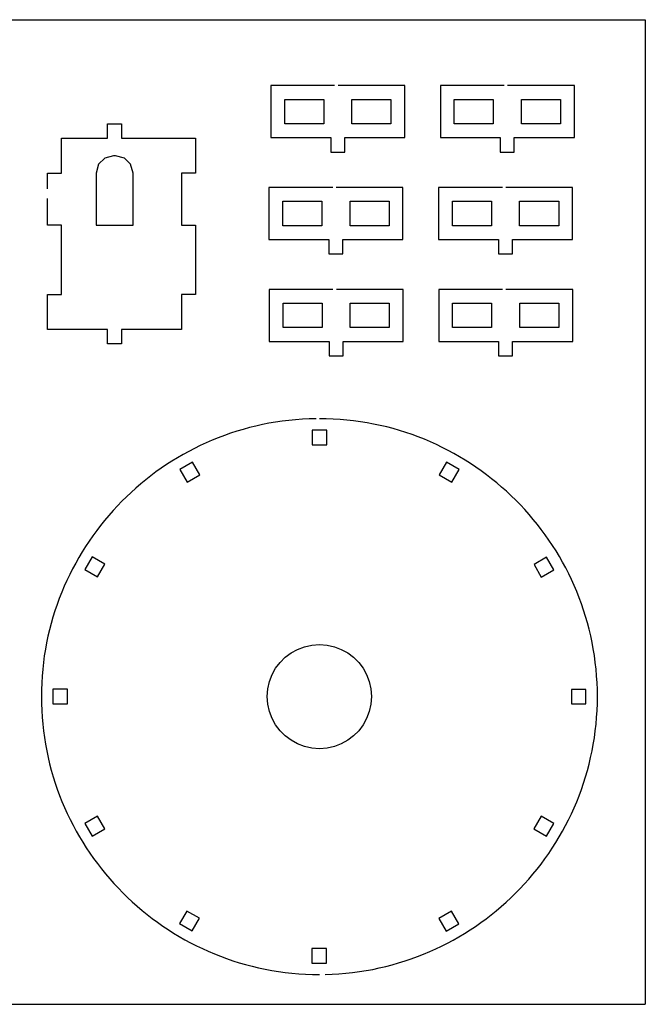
# Model space of a CAD drawing. Extents: x 302 to 619, y 367 to 617.
# Tile 2 of 2: x 460 to 619, y 367 to 617. Entities that reach past the tile are written whole.
import ezdxf

# ---------------------------------------------------------------- set-up
doc = ezdxf.new("R2010")
doc.units = 0
doc.linetypes.add('AUSGEZOGEN', pattern=[0])
for name, color, linetype in [('01_DREHEN', 7, 'AUSGEZOGEN'), ('02_MITTEL', 2, 'AUSGEZOGEN'), ('03_DUENN', 1, 'AUSGEZOGEN')]:
    doc.layers.add(name, color=color, linetype=linetype)

msp = doc.modelspace()

# ---------------------------------------------------------------- linework, layer by layer
at = {"layer": '01_DREHEN'}
for p, q in [((540.365334, 600.174233), (524.155318, 600.174233)), ((524.155318, 600.174233), (524.155318, 586.944238)), ((558.161715, 600.174233), (541.21664, 600.174233)), ((558.161715, 586.944238), (558.161715, 600.174233)), ((583.408887, 600.174233), (567.19887, 600.174233)), ((567.19887, 600.174233), (567.19887, 586.944238)), ((601.205268, 600.174233), (584.260193, 600.174233)), ((601.205268, 586.944238), (601.205268, 600.174233)), ((482.718954, 586.764893), (482.718954, 590.424054)), ((482.718954, 590.424054), (486.274211, 590.424054)), ((486.274211, 590.424054), (486.274211, 586.764893)), ((471.041449, 577.944888), (471.041449, 586.764893)), ((471.041449, 586.764893), (482.718954, 586.764893)), ((486.274211, 586.764893), (505.046951, 586.764893)), ((505.046951, 586.764893), (505.046951, 577.944888)), ((524.155318, 586.944238), (539.361711, 586.944238)), ((539.361711, 586.944238), (539.361711, 583.285076)), ((542.916968, 583.285076), (542.916968, 586.944238)), ((542.916968, 586.944238), (558.161715, 586.944238)), ((567.19887, 586.944238), (582.405241, 586.944238)), ((582.405241, 586.944238), (582.405241, 583.285076)), ((585.960499, 583.285076), (585.960499, 586.944238)), ((585.960499, 586.944238), (601.205268, 586.944238)), ((539.361711, 583.285076), (542.916968, 583.285076)), ((582.405241, 583.285076), (585.960499, 583.285076)), ((467.513456, 573.928693), (467.513456, 577.944888)), ((467.513456, 577.944888), (471.041449, 577.944888)), ((505.046951, 577.944888), (501.518958, 577.944888)), ((501.518958, 577.944888), (501.518958, 564.714892)), ((539.880029, 574.295303), (523.670012, 574.295303)), ((523.670012, 574.295303), (523.670012, 561.065284)), ((557.67641, 574.295303), (540.731336, 574.295303)), ((557.67641, 561.065284), (557.67641, 574.295303)), ((582.923581, 574.295303), (566.713565, 574.295303)), ((566.713565, 574.295303), (566.713565, 561.065284)), ((600.71994, 574.295303), (583.774888, 574.295303)), ((600.71994, 561.065284), (600.71994, 574.295303)), ((467.513456, 564.714892), (467.513456, 571.524806)), ((471.041449, 564.714892), (467.513456, 564.714892)), ((471.041449, 547.074882), (471.041449, 564.714892)), ((501.518958, 564.714892), (505.046951, 564.714892)), ((505.046951, 564.714892), (505.046951, 562.509784)), ((505.046951, 562.509784), (505.046951, 560.304699)), ((505.046951, 560.304699), (505.046951, 558.099636)), ((523.670012, 561.065284), (538.876406, 561.065284)), ((538.876406, 561.065284), (538.876406, 557.406146)), ((542.431663, 557.406146), (542.431663, 561.065284)), ((542.431663, 561.065284), (557.67641, 561.065284)), ((566.713565, 561.065284), (581.919936, 561.065284)), ((581.919936, 561.065284), (581.919936, 557.406146)), ((585.475193, 557.406146), (585.475193, 561.065284)), ((585.475193, 561.065284), (600.71994, 561.065284)), ((505.046951, 558.099636), (505.046951, 555.894596)), ((505.046951, 555.894596), (505.046951, 553.689601)), ((538.876406, 557.406146), (542.431663, 557.406146)), ((581.919936, 557.406146), (585.475193, 557.406146)), ((505.046951, 553.689601), (505.046951, 551.484649)), ((505.046951, 551.484649), (505.046951, 549.279744)), ((505.046951, 549.279744), (505.046951, 547.074882)), ((539.942922, 548.41635), (523.732928, 548.41635)), ((523.732928, 548.41635), (523.732928, 535.186354)), ((557.739304, 548.41635), (540.794229, 548.41635)), ((557.739304, 535.186354), (557.739304, 548.41635)), ((582.986475, 548.41635), (566.776459, 548.41635)), ((566.776459, 548.41635), (566.776459, 535.186354)), ((600.782856, 548.41635), (583.837781, 548.41635)), ((600.782856, 535.186354), (600.782856, 548.41635)), ((467.513456, 538.2549), (467.513456, 547.074882)), ((467.513456, 547.074882), (471.041449, 547.074882)), ((505.046951, 547.074882), (501.518958, 547.074882)), ((501.518958, 547.074882), (501.519831, 538.2549)), ((482.719828, 538.2549), (467.513456, 538.2549)), ((482.719828, 534.595738), (482.719828, 538.2549)), ((501.519831, 538.2549), (486.275085, 538.2549)), ((486.275085, 538.2549), (486.275085, 534.595738)), ((523.732928, 535.186354), (538.9393, 535.186354)), ((538.9393, 535.186354), (538.9393, 531.527192)), ((542.494557, 531.527192), (542.494557, 535.186354)), ((542.494557, 535.186354), (557.739304, 535.186354)), ((566.776459, 535.186354), (581.982853, 535.186354)), ((581.982853, 535.186354), (581.982853, 531.527192)), ((585.538087, 531.527192), (585.538087, 535.186354)), ((585.538087, 535.186354), (600.782856, 535.186354)), ((486.275085, 534.595738), (482.719828, 534.595738)), ((538.9393, 531.527192), (542.494557, 531.527192)), ((581.982853, 531.527192), (585.538087, 531.527192)), ((528.752829, 515.152115), (527.05342, 514.944351)), ((530.464224, 515.319061), (528.752829, 515.152115)), ((532.187067, 515.444696), (530.464224, 515.319061)), ((533.920886, 515.528527), (532.187067, 515.444696)), ((535.665168, 515.570062), (533.920886, 515.528527)), ((538.251326, 515.55308), (536.489837, 515.574834)), ((540.002417, 515.488179), (538.251326, 515.55308)), ((541.742645, 515.380669), (540.002417, 515.488179)), ((543.471446, 515.231018), (541.742645, 515.380669)), ((545.188308, 515.039743), (543.471446, 515.231018)), ((546.89278, 514.807381), (545.188308, 515.039743)), ((517.136463, 512.869068), (515.534886, 512.389738)), ((518.753519, 513.31112), (517.136463, 512.869068)), ((520.385541, 513.715357), (518.753519, 513.31112)), ((522.032056, 514.081306), (520.385541, 513.715357)), ((523.69253, 514.408454), (522.032056, 514.081306)), ((525.366489, 514.696308), (523.69253, 514.408454)), ((527.05342, 514.944351), (525.366489, 514.696308)), ((548.584281, 514.534425), (546.89278, 514.807381)), ((550.26234, 514.221413), (548.584281, 514.534425)), ((551.92642, 513.868816), (550.26234, 514.221413)), ((553.576028, 513.47717), (551.92642, 513.868816)), ((555.210648, 513.046991), (553.576028, 513.47717)), ((556.829766, 512.578773), (555.210648, 513.046991)), ((558.432865, 512.073052), (556.829766, 512.578773)), ((509.293443, 510.109469), (507.776774, 509.451185)), ((510.82808, 510.732984), (509.293443, 510.109469)), ((512.380191, 511.321191), (510.82808, 510.732984)), ((513.949305, 511.873622), (512.380191, 511.321191)), ((515.534886, 512.389738), (513.949305, 511.873622)), ((560.019454, 511.530322), (558.432865, 512.073052)), ((561.588971, 510.951097), (560.019454, 511.530322)), ((563.14097, 510.335894), (561.588971, 510.951097)), ((564.67489, 509.685205), (563.14097, 510.335894)), ((504.799442, 508.032236), (503.339742, 507.27258)), ((506.278609, 508.758602), (504.799442, 508.032236)), ((507.776774, 509.451185), (506.278609, 508.758602)), ((566.190238, 508.999589), (564.67489, 509.685205)), ((567.686521, 508.279518), (566.190238, 508.999589)), ((569.163179, 507.525508), (567.686521, 508.279518)), ((570.619742, 506.738072), (569.163179, 507.525508)), ((500.480832, 505.655434), (499.082628, 504.79893)), ((501.900049, 506.480148), (500.480832, 505.655434)), ((503.339742, 507.27258), (501.900049, 506.480148)), ((572.055672, 505.917748), (570.619742, 506.738072)), ((573.470475, 505.065008), (572.055672, 505.917748)), ((574.863639, 504.180389), (573.470475, 505.065008)), ((496.351167, 502.992592), (495.018939, 502.043744)), ((497.705909, 503.911152), (496.351167, 502.992592)), ((499.082628, 504.79893), (497.705909, 503.911152)), ((576.234623, 503.264405), (574.863639, 504.180389)), ((577.582957, 502.317551), (576.234623, 503.264405)), ((492.423978, 500.057243), (491.162252, 499.020553)), ((493.70972, 501.065123), (492.423978, 500.057243)), ((495.018939, 502.043744), (493.70972, 501.065123)), ((578.908106, 501.340341), (577.582957, 502.317551)), ((580.209574, 500.333313), (578.908106, 501.340341)), ((581.486802, 499.29696), (580.209574, 500.333313)), ((489.925014, 497.955614), (488.712775, 496.862895)), ((491.162252, 499.020553), (489.925014, 497.955614)), ((582.739343, 498.231773), (581.486802, 499.29696)), ((583.966635, 497.138293), (582.739343, 498.231773)), ((487.526054, 495.742911), (486.365321, 494.596157)), ((488.712775, 496.862895), (487.526054, 495.742911)), ((585.16821, 496.017033), (583.966635, 497.138293)), ((586.343505, 494.868486), (585.16821, 496.017033)), ((485.231111, 493.423124), (484.123898, 492.224328)), ((486.365321, 494.596157), (485.231111, 493.423124)), ((587.492052, 493.69319), (586.343505, 494.868486)), ((588.613312, 492.491638), (587.492052, 493.69319)), ((483.044195, 491.000262), (481.992495, 489.75144)), ((484.123898, 492.224328), (483.044195, 491.000262)), ((589.706793, 491.264324), (588.613312, 492.491638)), ((590.771979, 490.011805), (589.706793, 491.264324)), ((591.808332, 488.734554), (590.771979, 490.011805)), ((480.969314, 488.478333), (479.975146, 487.18148)), ((481.992495, 489.75144), (480.969314, 488.478333)), ((592.815361, 487.433086), (591.808332, 488.734554)), ((479.010481, 485.861372), (478.075814, 484.518482)), ((479.975146, 487.18148), (479.010481, 485.861372)), ((593.792571, 486.107938), (592.815361, 487.433086)), ((594.739426, 484.759626), (593.792571, 486.107938)), ((477.171682, 483.153345), (476.298577, 481.766433)), ((478.075814, 484.518482), (477.171682, 483.153345)), ((595.655408, 483.388619), (594.739426, 484.759626)), ((596.540028, 481.995456), (595.655408, 483.388619)), ((475.456971, 480.358282), (474.647379, 478.929364)), ((476.298577, 481.766433), (475.456971, 480.358282)), ((597.392768, 480.580652), (596.540028, 481.995456)), ((598.213092, 479.144722), (597.392768, 480.580652)), ((474.647379, 478.929364), (473.870315, 477.480194)), ((599.000527, 477.688159), (598.213092, 479.144722)), ((599.754516, 476.211501), (599.000527, 477.688159)), ((473.126274, 476.011265), (472.415746, 474.523069)), ((473.870315, 477.480194), (473.126274, 476.011265)), ((600.47461, 474.715218), (599.754516, 476.211501)), ((471.739249, 473.016145), (471.097274, 471.490962)), ((472.415746, 474.523069), (471.739249, 473.016145)), ((601.160224, 473.19987), (600.47461, 474.715218)), ((601.810892, 471.66595), (601.160224, 473.19987)), ((471.097274, 471.490962), (470.490338, 469.948036)), ((602.426117, 470.113974), (601.810892, 471.66595)), ((603.005342, 468.544434), (602.426117, 470.113974)), ((469.918909, 468.387838), (469.383505, 466.810927)), ((470.490338, 469.948036), (469.918909, 468.387838)), ((603.548072, 466.957846), (603.005342, 468.544434)), ((468.88464, 465.217752), (468.422806, 463.608828)), ((469.383505, 466.810927), (468.88464, 465.217752)), ((604.053793, 465.354745), (603.548072, 466.957846)), ((604.522011, 463.735628), (604.053793, 465.354745)), ((468.422806, 463.608828), (467.998497, 461.984648)), ((604.95219, 462.101008), (604.522011, 463.735628)), ((467.612205, 460.345748), (467.264469, 458.692601)), ((467.998497, 461.984648), (467.612205, 460.345748)), ((605.343835, 460.4514), (604.95219, 462.101008)), ((605.696411, 458.78732), (605.343835, 460.4514)), ((467.264469, 458.692601), (466.955759, 457.025698)), ((606.009445, 457.109261), (605.696411, 458.78732)), ((466.686589, 455.345578), (466.457453, 453.652711)), ((466.955759, 457.025698), (466.686589, 455.345578)), ((606.2824, 455.417759), (606.009445, 457.109261)), ((606.514762, 453.71331), (606.2824, 455.417759)), ((466.457453, 453.652711), (466.268844, 451.947589)), ((606.706015, 451.996427), (606.514762, 453.71331)), ((466.121276, 450.23075), (466.015266, 448.502687)), ((466.268844, 451.947589), (466.121276, 450.23075)), ((606.855666, 450.267625), (606.706015, 451.996427)), ((606.9632, 448.52742), (606.855666, 450.267625)), ((466.015266, 448.502687), (465.951284, 446.763872)), ((607.028101, 446.776305), (606.9632, 448.52742)), ((465.951284, 446.763872), (465.929845, 445.014818)), ((465.929845, 445.014818), (465.951575, 443.253331)), ((607.027989, 443.248917), (607.049831, 445.014818)), ((607.049831, 445.014818), (607.028101, 446.776305)), ((465.951575, 443.253331), (466.016476, 441.502238)), ((606.962774, 441.493434), (607.027989, 443.248917)), ((466.016476, 441.502238), (466.12401, 439.762034)), ((606.854703, 439.748905), (606.962774, 441.493434)), ((466.12401, 439.762034), (466.27366, 438.033232)), ((466.27366, 438.033232), (466.464913, 436.316348)), ((606.512074, 436.294774), (606.70429, 438.015847)), ((606.70429, 438.015847), (606.854703, 439.748905)), ((466.464913, 436.316348), (466.697275, 434.611899)), ((606.27857, 434.586203), (606.512074, 436.294774)), ((466.697275, 434.611899), (466.970231, 432.920398)), ((466.970231, 432.920398), (467.283265, 431.242338)), ((605.68969, 431.208622), (606.00427, 432.890647)), ((606.00427, 432.890647), (606.27857, 434.586203)), ((467.283265, 431.242338), (467.635863, 429.578236)), ((605.335367, 429.540644), (605.68969, 431.208622)), ((467.635863, 429.578236), (468.027486, 427.928628)), ((468.027486, 427.928628), (468.457687, 426.294007)), ((604.509511, 426.248911), (604.941795, 427.887228)), ((604.941795, 427.887228), (605.335367, 429.540644)), ((468.457687, 426.294007), (468.925883, 424.67489)), ((604.039029, 424.626164), (604.509511, 426.248911)), ((468.925883, 424.67489), (469.431626, 423.071791)), ((469.431626, 423.071791), (469.974356, 421.485224)), ((602.985492, 421.429531), (603.530844, 423.019525)), ((603.530844, 423.019525), (604.039029, 424.626164)), ((469.974356, 421.485224), (470.55358, 419.915684)), ((602.403468, 419.856675), (602.985492, 421.429531)), ((470.55358, 419.915684), (471.168784, 418.363685)), ((471.168784, 418.363685), (471.819451, 416.829766)), ((601.131527, 416.764439), (601.785307, 418.301472)), ((601.785307, 418.301472), (602.403468, 419.856675)), ((471.819451, 416.829766), (472.505088, 415.314418)), ((472.505088, 415.314418), (473.225159, 413.818157)), ((599.719142, 413.746961), (600.442641, 415.246112)), ((600.442641, 415.246112), (601.131527, 416.764439)), ((473.225159, 413.818157), (473.979171, 412.341477)), ((598.961569, 412.26757), (599.719142, 413.746961)), ((473.979171, 412.341477), (474.766584, 410.884936)), ((474.766584, 410.884936), (475.58693, 409.448984)), ((597.34626, 409.369969), (598.170437, 410.808386)), ((598.170437, 410.808386), (598.961569, 412.26757)), ((475.58693, 409.448984), (476.439648, 408.03418)), ((476.439648, 408.03418), (477.324267, 406.641039)), ((595.600813, 406.557455), (596.489554, 407.952813)), ((596.489554, 407.952813), (597.34626, 409.369969)), ((477.324267, 406.641039), (478.240273, 405.270033)), ((478.240273, 405.270033), (479.187105, 403.921698)), ((593.729373, 403.834125), (594.680595, 405.184387)), ((594.680595, 405.184387), (595.600813, 406.557455)), ((479.187105, 403.921698), (480.164315, 402.59655)), ((480.164315, 402.59655), (481.171343, 401.295104)), ((591.736061, 401.204149), (592.747682, 402.507207)), ((592.747682, 402.507207), (593.729373, 403.834125)), ((481.171343, 401.295104), (482.207719, 400.017853)), ((482.207719, 400.017853), (483.272882, 398.765313)), ((590.69498, 399.925442), (591.736061, 401.204149)), ((483.272882, 398.765313), (484.366363, 397.53802)), ((484.366363, 397.53802), (485.487623, 396.336468)), ((588.526591, 397.443189), (589.625001, 398.671624)), ((589.625001, 398.671624), (590.69498, 399.925442)), ((485.487623, 396.336468), (486.63617, 395.16115)), ((486.63617, 395.16115), (487.811465, 394.012604)), ((585.066143, 393.915443), (586.246658, 395.064594)), ((586.246658, 395.064594), (587.400313, 396.240674)), ((587.400313, 396.240674), (588.526591, 397.443189)), ((487.811465, 394.012604), (489.01304, 392.891344)), ((489.01304, 392.891344), (490.240333, 391.797863)), ((582.62659, 391.70003), (583.859282, 392.793756)), ((583.859282, 392.793756), (585.066143, 393.915443)), ((490.240333, 391.797863), (491.492873, 390.732699)), ((491.492873, 390.732699), (492.770124, 389.696323)), ((580.085798, 389.598602), (581.368583, 390.634822)), ((581.368583, 390.634822), (582.62659, 391.70003)), ((492.770124, 389.696323), (494.07157, 388.689295)), ((494.07157, 388.689295), (495.396717, 387.712107)), ((495.396717, 387.712107), (496.745053, 386.765253)), ((576.093821, 386.669145), (577.447914, 387.61526)), ((577.447914, 387.61526), (578.77873, 388.59191)), ((578.77873, 388.59191), (580.085798, 389.598602)), ((496.745053, 386.765253), (498.116059, 385.849247)), ((498.116059, 385.849247), (499.509199, 384.96465)), ((573.318002, 384.87067), (574.717012, 385.754125)), ((574.717012, 385.754125), (576.093821, 386.669145)), ((499.509199, 384.96465), (500.924004, 384.11191)), ((500.924004, 384.11191), (502.359934, 383.291565)), ((502.359934, 383.291565), (503.816497, 382.50415)), ((503.816497, 382.50415), (505.293177, 381.75014)), ((568.992806, 382.41501), (570.455373, 383.200609)), ((570.455373, 383.200609), (571.897284, 384.01932)), ((571.897284, 384.01932), (573.318002, 384.87067)), ((505.293177, 381.75014), (506.789437, 381.030069)), ((506.789437, 381.030069), (508.304786, 380.344431)), ((508.304786, 380.344431), (509.838705, 379.693764)), ((562.946133, 379.614279), (564.486237, 380.26219)), ((564.486237, 380.26219), (566.0077, 380.945274)), ((566.0077, 380.945274), (567.510076, 381.66306)), ((567.510076, 381.66306), (568.992806, 382.41501)), ((509.838705, 379.693764), (511.390704, 379.078561)), ((511.390704, 379.078561), (512.960245, 378.499337)), ((512.960245, 378.499337), (514.546811, 377.956606)), ((514.546811, 377.956606), (516.14991, 377.450863)), ((556.610084, 377.384954), (558.219411, 377.886911)), ((558.219411, 377.886911), (559.812228, 378.426125)), ((559.812228, 378.426125), (561.387973, 379.002101)), ((561.387973, 379.002101), (562.946133, 379.614279)), ((516.14991, 377.450863), (517.769028, 376.982667)), ((517.769028, 376.982667), (519.403648, 376.552488)), ((519.403648, 376.552488), (521.053256, 376.160843)), ((521.053256, 376.160843), (522.717358, 375.808245)), ((522.717358, 375.808245), (524.395395, 375.49521)), ((524.395395, 375.49521), (526.086918, 375.222255)), ((526.086918, 375.222255), (527.791368, 374.989893)), ((544.924851, 374.957857), (546.635551, 375.184551)), ((546.635551, 375.184551), (548.333302, 375.452108)), ((548.333302, 375.452108), (550.017612, 375.760034)), ((550.017612, 375.760034), (551.687965, 376.107793)), ((551.687965, 376.107793), (553.343823, 376.494868)), ((553.343823, 376.494868), (554.984716, 376.920768)), ((554.984716, 376.920768), (556.610084, 377.384954)), ((527.791368, 374.989893), (529.508252, 374.79864)), ((529.508252, 374.79864), (531.237053, 374.64899)), ((531.237053, 374.64899), (532.977258, 374.541456)), ((532.977258, 374.541456), (534.72835, 374.476578)), ((534.72835, 374.476578), (536.489837, 374.454824)), ((537.963136, 374.470081), (539.720389, 374.528149)), ((539.720389, 374.528149), (541.466754, 374.629118)), ((541.466754, 374.629118), (543.201761, 374.772541)), ((543.201761, 374.772541), (544.924851, 374.957857))]:
    msp.add_line(p, q, dxfattribs=at)
at = {"layer": '02_MITTEL'}
for p, q in [((301.680041, 616.885267), (619.200041, 616.885267)), ((619.200041, 616.885267), (619.200041, 366.885267)), ((301.680041, 366.885267), (619.200041, 366.885267))]:
    msp.add_line(p, q, dxfattribs=at)
at = {"layer": '03_DUENN'}
for p, q in [((527.682101, 596.655761), (537.589605, 596.655761)), ((527.682101, 590.458385), (527.682101, 596.655761)), ((537.589605, 596.655761), (537.589605, 590.458385)), ((544.756193, 596.655761), (554.663697, 596.655761)), ((544.756193, 590.458385), (544.756193, 596.655761)), ((554.663697, 596.655761), (554.663697, 590.458385)), ((570.725631, 596.655761), (580.633135, 596.655761)), ((570.725631, 590.458385), (570.725631, 596.655761)), ((580.633135, 596.655761), (580.633135, 590.458385)), ((587.799746, 596.655761), (597.70725, 596.655761)), ((587.799746, 590.458385), (587.799746, 596.655761)), ((597.70725, 596.655761), (597.70725, 590.458385)), ((537.589605, 590.458385), (527.682101, 590.458385)), ((554.663697, 590.458385), (544.756193, 590.458385)), ((580.633135, 590.458385), (570.725631, 590.458385)), ((597.70725, 590.458385), (587.799746, 590.458385)), ((480.449438, 580.166103), (479.845033, 577.944888)), ((482.033831, 581.750496), (480.449438, 580.166103)), ((484.255047, 582.354901), (482.033831, 581.750496)), ((484.787942, 582.354901), (484.255047, 582.354901)), ((487.009157, 581.750564), (484.787942, 582.354901)), ((488.593551, 580.166215), (487.009157, 581.750564)), ((489.197955, 577.944888), (488.593551, 580.166215)), ((479.845033, 577.944888), (479.845033, 564.714892)), ((489.197955, 564.714892), (489.197955, 577.944888)), ((527.196773, 570.776809), (537.104299, 570.776809)), ((527.196773, 564.579454), (527.196773, 570.776809)), ((537.104299, 570.776809), (537.104299, 564.579454)), ((544.270888, 570.776809), (554.178392, 570.776809)), ((544.270888, 564.579454), (544.270888, 570.776809)), ((554.178392, 570.776809), (554.178392, 564.579454)), ((570.240326, 570.776809), (580.14783, 570.776809)), ((570.240326, 564.579454), (570.240326, 570.776809)), ((580.14783, 570.776809), (580.14783, 564.579454)), ((587.314441, 570.776809), (597.221944, 570.776809)), ((587.314441, 564.579454), (587.314441, 570.776809)), ((597.221944, 570.776809), (597.221944, 564.579454)), ((479.845033, 564.714892), (489.197955, 564.714892)), ((537.104299, 564.579454), (527.196773, 564.579454)), ((554.178392, 564.579454), (544.270888, 564.579454)), ((580.14783, 564.579454), (570.240326, 564.579454)), ((597.221944, 564.579454), (587.314441, 564.579454)), ((527.259689, 544.897878), (537.167193, 544.897878)), ((527.259689, 538.700502), (527.259689, 544.897878)), ((537.167193, 544.897878), (537.167193, 538.700502)), ((544.333782, 544.897878), (554.241308, 544.897878)), ((544.333782, 538.700502), (544.333782, 544.897878)), ((554.241308, 544.897878), (554.241308, 538.700502)), ((570.30322, 544.897878), (580.210723, 544.897878)), ((570.30322, 538.700502), (570.30322, 544.897878)), ((580.210723, 544.897878), (580.210723, 538.700502)), ((587.377335, 544.897878), (597.284838, 544.897878)), ((587.377335, 538.700502), (587.377335, 544.897878)), ((597.284838, 544.897878), (597.284838, 538.700502)), ((537.167193, 538.700502), (527.259689, 538.700502)), ((554.241308, 538.700502), (544.333782, 538.700502)), ((580.210723, 538.700502), (570.30322, 538.700502)), ((597.284838, 538.700502), (587.377335, 538.700502)), ((538.365938, 512.675419), (534.661545, 512.675419)), ((534.661545, 512.675419), (534.661545, 508.971026)), ((538.365938, 508.971026), (538.365938, 512.675419)), ((534.661545, 508.971026), (538.365938, 508.971026)), ((504.284491, 504.550976), (501.076387, 502.69878)), ((501.076387, 502.69878), (502.928584, 499.490676)), ((506.136688, 501.342872), (504.284491, 504.550976)), ((568.735398, 504.522838), (566.883201, 501.314735)), ((571.943501, 502.670641), (568.735398, 504.522838)), ((570.091305, 499.462538), (571.943501, 502.670641)), ((502.928584, 499.490676), (506.136688, 501.342872)), ((566.883201, 501.314735), (570.091305, 499.462538)), ((478.831393, 480.474306), (476.979175, 477.266202)), ((482.039474, 478.62211), (478.831393, 480.474306)), ((594.167974, 480.425625), (590.959871, 478.573428)), ((596.020171, 477.217521), (594.167974, 480.425625)), ((480.187278, 475.414007), (482.039474, 478.62211)), ((590.959871, 478.573428), (592.812068, 475.365325)), ((476.979175, 477.266202), (480.187278, 475.414007)), ((592.812068, 475.365325), (596.020171, 477.217521)), ((530.920994, 457.011988), (532.676075, 457.683064)), ((532.676075, 457.683064), (534.539271, 458.100921)), ((534.539271, 458.100921), (536.489837, 458.244814)), ((536.489837, 458.244814), (538.440405, 458.100921)), ((538.440405, 458.100921), (540.303601, 457.683064)), ((540.303601, 457.683064), (542.058703, 457.011988)), ((527.818028, 454.993025), (529.29473, 456.108394)), ((529.29473, 456.108394), (530.920994, 457.011988)), ((542.058703, 457.011988), (543.684968, 456.108394)), ((543.684968, 456.108394), (545.161648, 454.993025)), ((525.396285, 452.209947), (526.51163, 453.686628)), ((526.51163, 453.686628), (527.818028, 454.993025)), ((545.161648, 454.993025), (546.468045, 453.686628)), ((546.468045, 453.686628), (547.583413, 452.209947)), ((523.821592, 448.828581), (524.49269, 450.583683)), ((524.49269, 450.583683), (525.396285, 452.209947)), ((547.583413, 452.209947), (548.486985, 450.583683)), ((548.486985, 450.583683), (549.158084, 448.828581)), ((523.403735, 446.965385), (523.821592, 448.828581)), ((549.158084, 448.828581), (549.575941, 446.965385)), ((472.530987, 446.896742), (468.826594, 446.896742)), ((468.826594, 446.896742), (468.826594, 443.19235)), ((472.530987, 443.19235), (472.530987, 446.896742)), ((523.259842, 445.014818), (523.403735, 446.965385)), ((523.403735, 443.064251), (523.259842, 445.014818)), ((549.575941, 446.965385), (549.719834, 445.014818)), ((549.719834, 445.014818), (549.575941, 443.064251)), ((600.440221, 446.840467), (600.440221, 443.136074)), ((604.144613, 446.840467), (600.440221, 446.840467)), ((604.144613, 443.136074), (604.144613, 446.840467)), ((468.826594, 443.19235), (472.530987, 443.19235)), ((523.821592, 441.201055), (523.403735, 443.064251)), ((549.575941, 443.064251), (549.158084, 441.201055)), ((600.440221, 443.136074), (604.144613, 443.136074)), ((524.49269, 439.445975), (523.821592, 441.201055)), ((549.158084, 441.201055), (548.486985, 439.445975)), ((525.396285, 437.819711), (524.49269, 439.445975)), ((526.51163, 436.343007), (525.396285, 437.819711)), ((547.583413, 437.819711), (546.468045, 436.343007)), ((548.486985, 439.445975), (547.583413, 437.819711)), ((527.818028, 435.036611), (526.51163, 436.343007)), ((529.29473, 433.921265), (527.818028, 435.036611)), ((545.161648, 435.036611), (543.684968, 433.921265)), ((546.468045, 436.343007), (545.161648, 435.036611)), ((530.920994, 433.017671), (529.29473, 433.921265)), ((532.676075, 432.346572), (530.920994, 433.017671)), ((542.058703, 433.017671), (540.303601, 432.346572)), ((543.684968, 433.921265), (542.058703, 433.017671)), ((534.539271, 431.928716), (532.676075, 432.346572)), ((536.489837, 431.784822), (534.539271, 431.928716)), ((538.440405, 431.928716), (536.489837, 431.784822)), ((540.303601, 432.346572), (538.440405, 431.928716)), ((480.15914, 414.667492), (476.951059, 412.815296)), ((476.951059, 412.815296), (478.803255, 409.607193)), ((482.011336, 411.459389), (480.15914, 414.667492)), ((592.783929, 414.618811), (590.931734, 411.410707)), ((595.992033, 412.766615), (592.783929, 414.618811)), ((594.139837, 409.558512), (595.992033, 412.766615)), ((478.803255, 409.607193), (482.011336, 411.459389)), ((590.931734, 411.410707), (594.139837, 409.558512)), ((502.879903, 390.570279), (501.027706, 387.362198)), ((506.088006, 388.718083), (502.879903, 390.570279)), ((570.042623, 390.542141), (566.83452, 388.689944)), ((571.89482, 387.33406), (570.042623, 390.542141)), ((504.23581, 385.509979), (506.088006, 388.718083)), ((566.83452, 388.689944), (568.686717, 385.481841)), ((501.027706, 387.362198), (504.23581, 385.509979)), ((568.686717, 385.481841), (571.89482, 387.33406)), ((538.309662, 381.061791), (534.60527, 381.061791)), ((534.60527, 381.061791), (534.60527, 377.357399)), ((538.309662, 377.357399), (538.309662, 381.061791)), ((534.60527, 377.357399), (538.309662, 377.357399))]:
    msp.add_line(p, q, dxfattribs=at)

doc.saveas('drawing.dxf')
